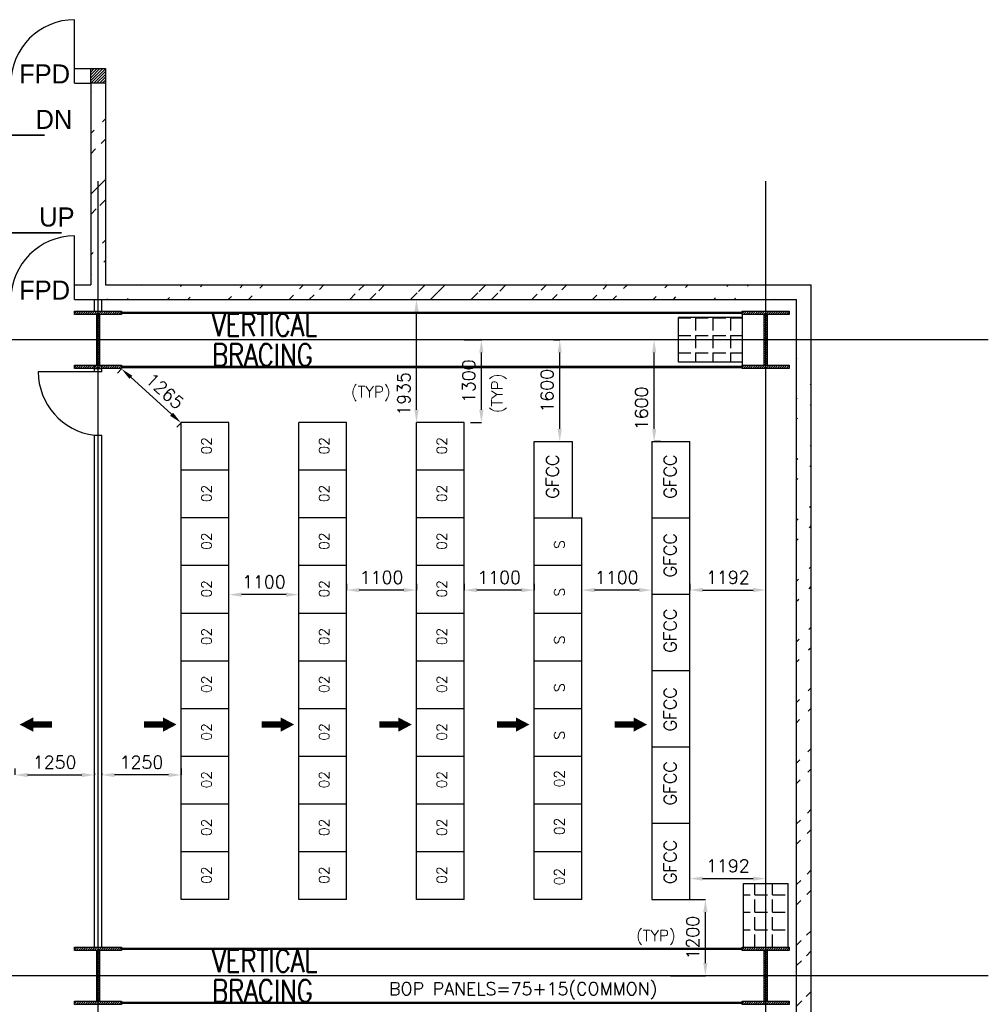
# Model space of a CAD drawing. Extents: x 361682 to 759535, y 756798 to 1113679.
# Tile 19 of 80: x 432194 to 447427, y 988210 to 1003693. Entities that reach past the tile are written whole.
import ezdxf

# ---------------------------------------------------------------- set-up
doc = ezdxf.new("R2010")
doc.units = 0
doc.header["$LTSCALE"] = 700
doc.header["$MEASUREMENT"] = 0
doc.header["$PDMODE"] = 2
doc.header["$PDSIZE"] = -1
doc.linetypes.add('CENTER', pattern=[2, 1.25, -0.25, 0.25, -0.25])
doc.layers.get('0').update_dxf_attribs({"linetype": 'CONTINUOUS'})
doc.layers.get('DEFPOINTS').update_dxf_attribs({"linetype": 'CONTINUOUS'})
for name, color, linetype in [('BRACING', 7, 'CONTINUOUS'), ('CEN', 2, 'CENTER'), ('COL', 1, 'CONTINUOUS'), ('GRID', 9, 'CONTINUOUS'), ('LAYOUT', 4, 'CONTINUOUS'), ('PNL', 6, 'CONTINUOUS'), ('PNLDIM', 6, 'CONTINUOUS'), ('PNLTXT', 2, 'CONTINUOUS'), ('ROOM', 7, 'CONTINUOUS'), ('STAIR', 2, 'CONTINUOUS'), ('TEXT', 4, 'CONTINUOUS'), ('WALL', 7, 'CONTINUOUS'), ('WALLHATCH', 254, 'CONTINUOUS')]:
    doc.layers.add(name, color=color, linetype=linetype)
doc.styles.add('HTX11', font='O8111901')
doc.styles.add('ROMANS', font='romans.shx')
doc.styles.add('ROMANT', font='ROMANT')
doc.dimstyles.new('STANDARD$0', dxfattribs={"dimtxt": 200, "dimasz": 200, "dimexe": 0, "dimexo": 100, "dimgap": 100, "dimtad": 1, "dimdec": 0, "dimzin": 0, "dimdsep": 46, "dimtxsty": 'ROMANS', "dimcen": 0.09, "dimclrd": 256, "dimclre": 256, "dimclrt": 256, "dimadec": 0, "dimazin": 0, "dimtfac": 1, "dimtdec": 0, "dimtmove": 0, "dimatfit": 3, "dimfxl": 1, "dimtolj": 1, "dimtzin": 0, "dimlwd": -1, "dimlwe": -1, "dimarcsym": 0})
pattern_1 = [(45, (262751.2, 818932.3), (-477.297, 477.297), []), (45, (263069.36, 818932.3), (-477.297, 477.297), [])]

# ---------------------------------------------------------------- blocks, each defined once
blk = doc.blocks.new('F-ROW COLUMN')
at = {"layer": 'COL'}
h = blk.add_hatch(dxfattribs=at)
h.set_pattern_fill('ANSI31', color=256, scale=200, angle=180, style=0)
h.set_pattern_definition([(225, (-557328.912, -127499.994), (17.6776695, -17.6776695), [])])
h.paths.add_polyline_path([(370, 450), (0, 450), (0, 400), (22.5, 400), (370, 400)])
h.paths.add_polyline_path([(0, 450), (-370, 450), (-370, 400), (0, 400)])
h.paths.add_polyline_path([(0, 400), (-22.5, 400), (-22.5, 0), (0, 0)])
h.paths.add_polyline_path([(22.5, 400), (0, 400), (0, 0), (22.5, 0)])
h.paths.add_polyline_path([(0, 0), (-22.5, 0), (-22.5, -400), (0, -400)])
h.paths.add_polyline_path([(22.5, 0), (0, 0), (0, -400), (22.5, -400)])
h.paths.add_polyline_path([(0, -400), (-22.5, -400), (-370, -400), (-370, -450), (0, -450)])
h.paths.add_polyline_path([(370, -400), (0, -400), (0, -450), (370, -450)])
at = {"layer": 'CEN'}
for p, q in [((0, -450), (0, 450)), ((191.6, 0), (-191.6, 0))]:
    blk.add_line(p, q, dxfattribs=at)
at = {"layer": 'COL'}
for points in [[(-370, 450), (370, 450), (370, 400), (-370, 400)], [(-22.5, 400), (22.5, 400), (22.5, -400), (-22.5, -400)], [(-370, -400), (370, -400), (370, -450), (-370, -450)]]:
    blk.add_lwpolyline(points, close=True, dxfattribs=at)
blk = doc.blocks.new('*D1106')
at = {"layer": 'DEFPOINTS', "color": 0, "transparency": 16777216}
for p in [(432119, 991816), (433369, 991941), (433369, 991816)]:
    blk.add_point(p, dxfattribs=at)
at = {"layer": 'PNLDIM', "transparency": 16777216}
for p, q in [((432119, 991916), (432119, 991816)), ((432319, 991816), (433169, 991816)), ((433369, 991841), (433369, 991816))]:
    blk.add_line(p, q, dxfattribs=at)
for points in [[(432319, 991849), (432319, 991783), (432119, 991816)], [(433169, 991849), (433169, 991783), (433369, 991816)]]:
    blk.add_solid(points, dxfattribs=at)
at = {"layer": 'PNLDIM', "transparency": 16777216, "insert": (432744, 992016), "char_height": 200, "attachment_point": 5, "style": 'ROMANS'}
blk.add_mtext('\\A1;1250', dxfattribs=at)
blk = doc.blocks.new('*D1143')
at = {"layer": 'DEFPOINTS', "color": 0, "transparency": 16777216}
for p in [(442734, 994724), (443927, 994724), (443927, 993848)]:
    blk.add_point(p, dxfattribs=at)
at = {"layer": 'PNLDIM', "transparency": 16777216}
for p, q in [((442734, 994824), (442734, 994724)), ((442934, 994724), (443727, 994724)), ((443927, 993948), (443927, 994724))]:
    blk.add_line(p, q, dxfattribs=at)
for points in [[(442934, 994758), (442934, 994691), (442734, 994724)], [(443727, 994758), (443727, 994691), (443927, 994724)]]:
    blk.add_solid(points, dxfattribs=at)
at = {"layer": 'PNLDIM', "transparency": 16777216, "insert": (443331, 994924), "char_height": 200, "attachment_point": 5, "style": 'ROMANS'}
blk.add_mtext('\\A1;1192', dxfattribs=at)
blk = doc.blocks.new('*D1144')
at = {"layer": 'DEFPOINTS', "color": 0, "transparency": 16777216}
for p in [(442134, 994848), (441034, 994723), (441034, 994723)]:
    blk.add_point(p, dxfattribs=at)
at = {"layer": 'PNLDIM', "transparency": 16777216}
for p, q in [((441034, 994623), (441034, 994723)), ((441934, 994723), (441234, 994723)), ((442134, 994748), (442134, 994723))]:
    blk.add_line(p, q, dxfattribs=at)
for points in [[(441234, 994756), (441234, 994690), (441034, 994723)], [(441934, 994756), (441934, 994690), (442134, 994723)]]:
    blk.add_solid(points, dxfattribs=at)
at = {"layer": 'PNLDIM', "transparency": 16777216, "insert": (441584, 994923), "char_height": 200, "attachment_point": 5, "style": 'ROMANS'}
blk.add_mtext('\\A1;1100', dxfattribs=at)
blk = doc.blocks.new('*D1145')
at = {"layer": 'DEFPOINTS', "color": 0, "transparency": 16777216}
for p in [(439184, 994723), (439184, 994723), (440284, 994723)]:
    blk.add_point(p, dxfattribs=at)
at = {"layer": 'PNLDIM', "transparency": 16777216}
for p, q in [((439184, 994823), (439184, 994723)), ((440284, 994823), (440284, 994723)), ((440084, 994723), (439384, 994723))]:
    blk.add_line(p, q, dxfattribs=at)
for points in [[(439384, 994756), (439384, 994690), (439184, 994723)], [(440084, 994756), (440084, 994690), (440284, 994723)]]:
    blk.add_solid(points, dxfattribs=at)
at = {"layer": 'PNLDIM', "transparency": 16777216, "insert": (439734, 994923), "char_height": 200, "attachment_point": 5, "style": 'ROMANS'}
blk.add_mtext('\\A1;1100', dxfattribs=at)
blk = doc.blocks.new('*D1146')
at = {"layer": 'DEFPOINTS', "color": 0, "transparency": 16777216}
for p in [(437334, 994723), (437334, 994723), (438434, 994723)]:
    blk.add_point(p, dxfattribs=at)
at = {"layer": 'PNLDIM', "transparency": 16777216}
for p, q in [((437334, 994823), (437334, 994723)), ((438434, 994823), (438434, 994723)), ((438234, 994723), (437534, 994723))]:
    blk.add_line(p, q, dxfattribs=at)
for points in [[(437534, 994756), (437534, 994690), (437334, 994723)], [(438234, 994756), (438234, 994690), (438434, 994723)]]:
    blk.add_solid(points, dxfattribs=at)
at = {"layer": 'PNLDIM', "transparency": 16777216, "insert": (437884, 994923), "char_height": 200, "attachment_point": 5, "style": 'ROMANS'}
blk.add_mtext('\\A1;1100', dxfattribs=at)
blk = doc.blocks.new('*D1147')
at = {"layer": 'DEFPOINTS', "color": 0, "transparency": 16777216}
for p in [(435484, 994723), (435484, 994652), (436584, 994723)]:
    blk.add_point(p, dxfattribs=at)
at = {"layer": 'PNLDIM', "transparency": 16777216}
for p, q in [((435484, 994623), (435484, 994652)), ((436384, 994652), (435684, 994652)), ((436584, 994623), (436584, 994652))]:
    blk.add_line(p, q, dxfattribs=at)
for points in [[(435684, 994685), (435684, 994618), (435484, 994652)], [(436384, 994685), (436384, 994618), (436584, 994652)]]:
    blk.add_solid(points, dxfattribs=at)
at = {"layer": 'PNLDIM', "transparency": 16777216, "insert": (436034, 994852), "char_height": 200, "attachment_point": 5, "style": 'ROMANS'}
blk.add_mtext('\\A1;1100', dxfattribs=at)
blk = doc.blocks.new('*D1148')
at = {"layer": 'DEFPOINTS', "color": 0, "transparency": 16777216}
for p in [(433793, 998204), (433797, 998208), (434734, 997358)]:
    blk.add_point(p, dxfattribs=at)
at = {"layer": 'PNLDIM', "transparency": 16777216}
for p, q in [((433730, 998134), (433793, 998204)), ((434583, 997488), (433942, 998069)), ((434667, 997284), (434731, 997354))]:
    blk.add_line(p, q, dxfattribs=at)
for points in [[(433964, 998094), (433919, 998045), (433793, 998204)], [(434605, 997513), (434560, 997463), (434731, 997354)]]:
    blk.add_solid(points, dxfattribs=at)
at = {"layer": 'PNLDIM', "transparency": 16777216, "insert": (434477, 997854), "char_height": 200, "attachment_point": 5, "rotation": 317.8025, "style": 'ROMANS'}
blk.add_mtext('\\A1;1265', dxfattribs=at)
blk = doc.blocks.new('*D1149')
at = {"layer": 'DEFPOINTS', "color": 0, "transparency": 16777216}
for p in [(439084, 998658), (439455, 998658), (439184, 997358)]:
    blk.add_point(p, dxfattribs=at)
at = {"layer": 'PNLDIM', "transparency": 16777216}
for p, q in [((439184, 998658), (439455, 998658)), ((439455, 997558), (439455, 998458)), ((439284, 997358), (439455, 997358))]:
    blk.add_line(p, q, dxfattribs=at)
for points in [[(439421, 998458), (439488, 998458), (439455, 998658)], [(439421, 997558), (439488, 997558), (439455, 997358)]]:
    blk.add_solid(points, dxfattribs=at)
at = {"layer": 'PNLDIM', "transparency": 16777216, "insert": (439255, 998008), "char_height": 200, "attachment_point": 5, "rotation": 90, "style": 'ROMANS'}
blk.add_mtext('\\A1;1300', dxfattribs=at)
blk = doc.blocks.new('*D1150')
at = {"layer": 'DEFPOINTS', "color": 0, "transparency": 16777216}
for p in [(438334, 999293), (438434, 999293), (438434, 997358)]:
    blk.add_point(p, dxfattribs=at)
at = {"layer": 'PNLDIM', "transparency": 16777216}
for p, q in [((438434, 999293), (438434, 999293)), ((438434, 997558), (438434, 999093)), ((438534, 997358), (438434, 997358))]:
    blk.add_line(p, q, dxfattribs=at)
for points in [[(438401, 999093), (438468, 999093), (438434, 999293)], [(438401, 997558), (438468, 997558), (438434, 997358)]]:
    blk.add_solid(points, dxfattribs=at)
at = {"layer": 'PNLDIM', "transparency": 16777216, "insert": (438234, 997809), "char_height": 200, "attachment_point": 5, "rotation": 90, "style": 'ROMANS'}
blk.add_mtext('\\A1;1935', dxfattribs=at)
blk = doc.blocks.new('*D1151')
at = {"layer": 'DEFPOINTS', "color": 0, "transparency": 16777216}
for p in [(433484, 991941), (433484, 991816), (434734, 991816)]:
    blk.add_point(p, dxfattribs=at)
at = {"layer": 'PNLDIM', "transparency": 16777216}
for p, q in [((433484, 991841), (433484, 991816)), ((434534, 991816), (433684, 991816)), ((434734, 991916), (434734, 991816))]:
    blk.add_line(p, q, dxfattribs=at)
for points in [[(433684, 991849), (433684, 991783), (433484, 991816)], [(434534, 991849), (434534, 991783), (434734, 991816)]]:
    blk.add_solid(points, dxfattribs=at)
at = {"layer": 'PNLDIM', "transparency": 16777216, "insert": (434109, 992016), "char_height": 200, "attachment_point": 5, "style": 'ROMANS'}
blk.add_mtext('\\A1;1250', dxfattribs=at)
blk = doc.blocks.new('*D1152')
at = {"layer": 'DEFPOINTS', "color": 0, "transparency": 16777216}
for p in [(442172, 998658), (442172, 998658), (442172, 997058)]:
    blk.add_point(p, dxfattribs=at)
at = {"layer": 'PNLDIM', "transparency": 16777216}
for p, q in [((442272, 998658), (442172, 998658)), ((442172, 997258), (442172, 998458)), ((442272, 997058), (442172, 997058))]:
    blk.add_line(p, q, dxfattribs=at)
for points in [[(442139, 998458), (442205, 998458), (442172, 998658)], [(442139, 997258), (442205, 997258), (442172, 997058)]]:
    blk.add_solid(points, dxfattribs=at)
at = {"layer": 'PNLDIM', "transparency": 16777216, "insert": (441972, 997581), "char_height": 200, "attachment_point": 5, "rotation": 90, "style": 'ROMANS'}
blk.add_mtext('\\A1;1600', dxfattribs=at)
blk = doc.blocks.new('*D1153')
at = {"layer": 'DEFPOINTS', "color": 0, "transparency": 16777216}
for p in [(443927, 990187), (443927, 989983), (442734, 989858)]:
    blk.add_point(p, dxfattribs=at)
at = {"layer": 'PNLDIM', "transparency": 16777216}
for p, q in [((442734, 989958), (442734, 990187)), ((442934, 990187), (443727, 990187)), ((443927, 990083), (443927, 990187))]:
    blk.add_line(p, q, dxfattribs=at)
for points in [[(442934, 990220), (442934, 990154), (442734, 990187)], [(443727, 990220), (443727, 990154), (443927, 990187)]]:
    blk.add_solid(points, dxfattribs=at)
at = {"layer": 'PNLDIM', "transparency": 16777216, "insert": (443331, 990387), "char_height": 200, "attachment_point": 5, "style": 'ROMANS'}
blk.add_mtext('\\A1;1192', dxfattribs=at)
blk = doc.blocks.new('*D1451')
at = {"layer": 'DEFPOINTS', "color": 0, "transparency": 16777216}
for p in [(442431, 989858), (442978, 989858), (442331, 988658)]:
    blk.add_point(p, dxfattribs=at)
at = {"layer": 'PNLDIM', "transparency": 16777216}
for p, q in [((442531, 989858), (442978, 989858)), ((442978, 988858), (442978, 989658)), ((442431, 988658), (442978, 988658))]:
    blk.add_line(p, q, dxfattribs=at)
for points in [[(442944, 989658), (443011, 989658), (442978, 989858)], [(442944, 988858), (443011, 988858), (442978, 988658)]]:
    blk.add_solid(points, dxfattribs=at)
at = {"layer": 'PNLDIM', "transparency": 16777216, "insert": (442778, 989258), "char_height": 200, "attachment_point": 5, "rotation": 90, "style": 'ROMANS'}
blk.add_mtext('\\A1;1200', dxfattribs=at)
blk = doc.blocks.new('*D1452')
at = {"layer": 'DEFPOINTS', "color": 0, "transparency": 16777216}
for p in [(440687, 998658), (440687, 998658), (440687, 997058)]:
    blk.add_point(p, dxfattribs=at)
at = {"layer": 'PNLDIM', "transparency": 16777216}
for p, q in [((440587, 998658), (440687, 998658)), ((440687, 997258), (440687, 998458)), ((440587, 997058), (440687, 997058))]:
    blk.add_line(p, q, dxfattribs=at)
for points in [[(440654, 998458), (440720, 998458), (440687, 998658)], [(440654, 997258), (440720, 997258), (440687, 997058)]]:
    blk.add_solid(points, dxfattribs=at)
at = {"layer": 'PNLDIM', "transparency": 16777216, "insert": (440487, 997858), "char_height": 200, "attachment_point": 5, "rotation": 90, "style": 'ROMANS'}
blk.add_mtext('\\A1;1600', dxfattribs=at)

msp = doc.modelspace()

# ---------------------------------------------------------------- hatches: boundary and pattern name
h = msp.add_hatch()
h.set_pattern_fill('ANSI32', color=256, scale=1800, style=0)
h.set_pattern_definition(pattern_1)
edge = h.paths.add_edge_path()
edge.add_line((433311.9, 1002692.6), (433311.9, 999522.6))
edge.add_line((433541.9, 1002692.6), (433541.9, 999522.6))
h = msp.add_hatch()
h.set_pattern_fill('ANSI32', color=256, scale=1800, style=0)
h.set_pattern_definition(pattern_1)
edge = h.paths.add_edge_path()
edge.add_line((433541.9, 999522.6), (444641.9, 999522.6))
edge.add_line((433056.9, 999292.6), (444411.9, 999292.6))
h = msp.add_hatch()
h.set_pattern_fill('ANSI32', color=256, scale=1800, style=0)
h.set_pattern_definition(pattern_1)
edge = h.paths.add_edge_path()
edge.add_line((444411.9, 967292.6), (444411.9, 999292.6))
edge.add_line((444641.9, 967522.6), (444641.9, 999522.6))
at = {"layer": 'COL'}
h = msp.add_hatch(dxfattribs=at)
h.set_pattern_fill('ANSI31', color=1, scale=250, angle=180, style=0)
h.set_pattern_definition([(225, (429961.922, 997572.602), (22.09709, -22.09709), [])])
h.paths.add_polyline_path([(433541.9, 1002692.6), (433541.9, 1002922.6), (433311.9, 1002922.6), (433311.9, 1002692.6)])
at = {"layer": 'WALLHATCH'}
h = msp.add_hatch(dxfattribs=at)
h.set_pattern_fill('ANGLE', color=30, scale=1000, angle=-90)
h.set_pattern_definition([(270, (-412153.07, 548277.82), (275, -5e-14), [200, -75]), (360, (-412153.07, 548277.82), (7e-14, 275), [200, -75])])
h.paths.add_polyline_path([(442556.9, 998307.6), (442556.9, 999007.6), (443556.9, 999007.6), (443556.9, 998307.6)])
h = msp.add_hatch(dxfattribs=at)
h.set_pattern_fill('ANGLE', color=30, scale=1000)
h.set_pattern_definition([(0, (873306.7, 153657.61), (0, 275), [200, -75]), (90, (873306.7, 153657.61), (-275, 2e-14), [200, -75])])
h.paths.add_polyline_path([(443576.9, 990107.6), (444276.9, 990107.6), (444276.9, 989107.6), (443576.9, 989107.6)])

# ---------------------------------------------------------------- linework, layer by layer
at = {"layer": 'BRACING', "const_width": 40}
for points in [[(433796.9, 999082.6), (443556.9, 999082.6)], [(433796.9, 998232.6), (443556.9, 998232.6)], [(433796.9, 989082.6), (443556.9, 989082.6)], [(433796.9, 988232.6), (443556.9, 988232.6)]]:
    msp.add_lwpolyline(points, dxfattribs=at)
at = {"layer": 'COL'}
msp.add_lwpolyline([(433311.9, 1002922.6), (433541.9, 1002922.6), (433541.9, 1002692.6), (433311.9, 1002692.6)], close=True, dxfattribs=at)
at = {"layer": 'GRID'}
for p, q in [((433426.9, 937657.2), (433426.9, 1001155.3)), ((443926.9, 937657.2), (443926.9, 1001155.3)), ((447426.9, 998657.6), (407126.9, 998657.6)), ((447426.9, 988657.6), (407126.9, 988657.6))]:
    msp.add_line(p, q, dxfattribs=at)
at = {"layer": 'GRID', "color": 7}
for p, q in [((433369.4, 999107.6), (433369.4, 999292.6)), ((433484.4, 999107.6), (433484.4, 999292.6)), ((433369.4, 998157.6), (433369.4, 998257.6)), ((433484.4, 998157.6), (433484.4, 998257.6)), ((433369.4, 989107.6), (433369.4, 997157.6)), ((433484.4, 989107.6), (433484.4, 997157.6))]:
    msp.add_line(p, q, dxfattribs=at)
at = {"layer": 'GRID', "color": 4}
for p, q in [((442556.9, 998307.6), (442556.9, 999007.6)), ((443576.9, 990107.6), (444276.9, 990107.6))]:
    msp.add_line(p, q, dxfattribs=at)
at = {"layer": 'LAYOUT', "color": 7}
for p, q in [((443556.9, 999057.6), (443556.9, 998257.6)), ((433369.4, 998207.6), (433484.4, 998207.6)), ((433369.4, 997157.6), (433484.4, 997157.6))]:
    msp.add_line(p, q, dxfattribs=at)
at = {"layer": 'PNL', "color": 2}
for p, q in [((434734.4, 989857.6), (434734.4, 997357.6)), ((435484.4, 997357.6), (434734.4, 997357.6)), ((435484.4, 989857.6), (435484.4, 997357.6)), ((436584.4, 989857.6), (436584.4, 997357.6)), ((437334.4, 997357.6), (436584.4, 997357.6)), ((437334.4, 989857.6), (437334.4, 997357.6)), ((438434.4, 989857.6), (438434.4, 997357.6)), ((439184.4, 997357.6), (438434.4, 997357.6)), ((439184.4, 989857.6), (439184.4, 997357.6)), ((440284.4, 989857.6), (440284.4, 997057.6)), ((440284.4, 997057.6), (440884.4, 997057.6)), ((442134.4, 997057.6), (442134.4, 989857.6)), ((442134.4, 997057.6), (442734.4, 997057.6)), ((442734.4, 989857.6), (442734.4, 997057.6)), ((435484.4, 996607.6), (434734.4, 996607.6)), ((437334.4, 996607.6), (436584.4, 996607.6)), ((439184.4, 996607.6), (438434.4, 996607.6)), ((435484.4, 995857.6), (434734.4, 995857.6)), ((437334.4, 995857.6), (436584.4, 995857.6)), ((439184.4, 995857.6), (438434.4, 995857.6)), ((440284.4, 995857.6), (441034.4, 995857.6)), ((441034.4, 989857.6), (441034.4, 995857.6)), ((442134.4, 995857.6), (442734.4, 995857.6)), ((435484.4, 995107.6), (434734.4, 995107.6)), ((437334.4, 995107.6), (436584.4, 995107.6)), ((439184.4, 995107.6), (438434.4, 995107.6)), ((441034.4, 995107.6), (440284.4, 995107.6)), ((442134.4, 994657.6), (442734.4, 994657.6)), ((435484.4, 994357.6), (434734.4, 994357.6)), ((437334.4, 994357.6), (436584.4, 994357.6)), ((439184.4, 994357.6), (438434.4, 994357.6)), ((441034.4, 994357.6), (440284.4, 994357.6)), ((435484.4, 993607.6), (434734.4, 993607.6)), ((437334.4, 993607.6), (436584.4, 993607.6)), ((439184.4, 993607.6), (438434.4, 993607.6)), ((441034.4, 993607.6), (440284.4, 993607.6)), ((442134.4, 993457.6), (442734.4, 993457.6)), ((435484.4, 992857.6), (434734.4, 992857.6)), ((437334.4, 992857.6), (436584.4, 992857.6)), ((439184.4, 992857.6), (438434.4, 992857.6)), ((441034.4, 992857.6), (440284.4, 992857.6)), ((442134.4, 992257.6), (442734.4, 992257.6)), ((435484.4, 992107.6), (434734.4, 992107.6)), ((437334.4, 992107.6), (436584.4, 992107.6)), ((439184.4, 992107.6), (438434.4, 992107.6)), ((441034.4, 992107.6), (440284.4, 992107.6)), ((435484.4, 991357.6), (434734.4, 991357.6)), ((437334.4, 991357.6), (436584.4, 991357.6)), ((439184.4, 991357.6), (438434.4, 991357.6)), ((441034.4, 991357.6), (440284.4, 991357.6)), ((442134.4, 991057.6), (442734.4, 991057.6)), ((435484.4, 990607.6), (434734.4, 990607.6)), ((437334.4, 990607.6), (436584.4, 990607.6)), ((439184.4, 990607.6), (438434.4, 990607.6)), ((440884.4, 990607.6), (440284.4, 990607.6)), ((441034.4, 990607.6), (440284.4, 990607.6)), ((435484.4, 989857.6), (434734.4, 989857.6)), ((437334.4, 989857.6), (436584.4, 989857.6)), ((439184.4, 989857.6), (438434.4, 989857.6)), ((440884.4, 989857.6), (440284.4, 989857.6)), ((441034.4, 989857.6), (440284.4, 989857.6)), ((442134.4, 989857.6), (442734.4, 989857.6))]:
    msp.add_line(p, q, dxfattribs=at)
at = {"layer": 'PNL', "color": 60}
msp.add_line((440884.4, 997057.6), (440884.4, 995857.6), dxfattribs=at)
at = {"layer": 'PNL', "color": 7}
for points in [[(432193, 992608.9, 0, 225, 0), (432406.4, 992608.9, 225, 225, 0)], [(434660.8, 992608.9, 0, 225, 0), (434447.5, 992608.9, 225, 225, 0)], [(436510.8, 992608.9, 0, 225, 0), (436297.5, 992608.9, 225, 225, 0)], [(438360.8, 992608.9, 0, 225, 0), (438147.5, 992608.9, 225, 225, 0)], [(440210.8, 992608.9, 0, 225, 0), (439997.5, 992608.9, 225, 225, 0)], [(442060.8, 992608.9, 0, 225, 0), (441847.5, 992608.9, 225, 225, 0)]]:
    msp.add_lwpolyline(points, format="xyseb", dxfattribs=at)
at = {"layer": 'PNL', "color": 7, "const_width": 100}
for points in [[(432406.4, 992608.9), (432703.5, 992608.9)], [(434447.5, 992608.9), (434150.4, 992608.9)], [(436297.5, 992608.9), (436000.4, 992608.9)], [(438147.5, 992608.9), (437850.4, 992608.9)], [(439997.5, 992608.9), (439700.4, 992608.9)], [(441847.5, 992608.9), (441550.4, 992608.9)]]:
    msp.add_lwpolyline(points, dxfattribs=at)
at = {"layer": 'ROOM', "color": 7}
for p, q in [((433369.4, 999107.6), (433484.4, 999107.6)), ((433484.4, 998207.6), (433369.4, 998207.6)), ((433369.4, 989107.6), (433484.4, 989107.6))]:
    msp.add_line(p, q, dxfattribs=at)
at = {"layer": 'STAIR', "linetype": 'Continuous', "flags": 128}
for points in [[(431832.3, 1001875.1, 0, 150, 0), (432187, 1001875.1, 25, 25, 0), (432583.9, 1001875.1, 25, 25, 0)], [(431938.3, 1000340.1, 0, 150, 0), (432293, 1000340.1, 25, 25, 0), (432851.7, 1000340.1, 25, 25, 0)]]:
    msp.add_lwpolyline(points, format="xyseb", dxfattribs=at)
at = {"layer": 'WALL'}
for p, q in [((433056.9, 1002692.6), (433056.9, 1003692.6)), ((433056.9, 1002922.6), (433311.9, 1002922.6)), ((433056.9, 1002692.6), (433311.9, 1002692.6)), ((433311.9, 1002692.6), (433311.9, 999522.6)), ((433541.9, 1002692.6), (433541.9, 999522.6)), ((433056.9, 999292.6), (433056.9, 1000292.6)), ((433056.9, 999522.6), (433311.9, 999522.6)), ((433541.9, 999522.6), (444641.9, 999522.6)), ((444641.9, 967522.6), (444641.9, 999522.6)), ((433056.9, 999292.6), (444411.9, 999292.6)), ((444411.9, 967292.6), (444411.9, 999292.6))]:
    msp.add_line(p, q, dxfattribs=at)
at = {"layer": 'WALL', "color": 6, "flags": 128}
msp.add_lwpolyline([(433484.4, 998157.6), (432484.4, 998157.6)], dxfattribs=at)
at = {"layer": 'WALL'}
for centre in [(433056.9, 1002692.6), (433056.9, 999292.6)]:
    msp.add_arc(centre, 1000, 90, 180, dxfattribs=at)
at = {"layer": 'WALL', "color": 6}
msp.add_arc((433496.3, 998161.5), 1011.9, 180.22293, 262.79473, dxfattribs=at)
at = {"layer": 'WALLHATCH', "color": 4}
for p, q in [((443556.9, 999007.6), (442556.9, 999007.6)), ((443556.9, 998307.6), (442556.9, 998307.6)), ((443576.9, 989107.6), (443576.9, 990107.6)), ((444276.9, 989107.6), (444276.9, 990107.6))]:
    msp.add_line(p, q, dxfattribs=at)

# ---------------------------------------------------------------- block references
for p in [(433426.9, 998657.6), (443926.9, 998657.6), (433426.9, 988657.6), (443926.9, 988657.6)]:
    msp.add_blockref('F-ROW COLUMN', p)

# ---------------------------------------------------------------- texts
at = {"layer": 'PNL', "lineweight": 25, "style": 'ROMANT'}
msp.add_text('BOP PANELS=75+15(COMMON)', height=200, dxfattribs=at).set_placement((438003.4, 988355))
at = {"layer": 'PNLDIM', "color": 4, "lineweight": 25, "style": 'ROMANS'}
msp.add_text('(TYP)', height=175, rotation=90, dxfattribs=at).set_placement((439789.1, 997505.1))
for p in [(437404.6, 997753.3), (441887.9, 989201.6)]:
    msp.add_text('(TYP)', height=175, dxfattribs=at).set_placement(p)
at = {"layer": 'PNLTXT', "color": 2, "style": 'ROMANS'}
for s, p in [('02', (435211.7, 996855.4)), ('02', (437061.7, 996855.4)), ('02', (438911.7, 996855.4)), ('02', (435211.7, 996105.4)), ('02', (437061.7, 996105.4)), ('02', (438911.7, 996105.4)), ('02', (435211.7, 995355.4)), ('02', (437061.7, 995355.4)), ('02', (438911.7, 995355.4)), ('S', (440761.7, 995370.7)), ('02', (435211.7, 994605.4)), ('02', (437061.7, 994605.4)), ('02', (438911.7, 994605.4)), ('S', (440761.7, 994620.7)), ('02', (435211.7, 993855.4)), ('02', (437061.7, 993855.4)), ('02', (438911.7, 993855.4)), ('S', (440761.7, 993870.7)), ('02', (435211.7, 993105.4)), ('02', (437061.7, 993105.4)), ('02', (438911.7, 993105.4)), ('S', (440761.7, 993120.7)), ('02', (435211.7, 992355.4)), ('02', (437061.7, 992355.4)), ('02', (438911.7, 992355.4)), ('S', (440761.7, 992370.7)), ('02', (435211.7, 991605.4)), ('02', (437061.7, 991605.4)), ('02', (438911.7, 991605.4)), ('02', (440761.7, 991620.7)), ('02', (435211.7, 990855.4)), ('02', (437061.7, 990855.4)), ('02', (438911.7, 990855.4)), ('02', (440761.7, 990870.7)), ('02', (435211.7, 990105.4)), ('02', (437061.7, 990105.4)), ('02', (438911.7, 990105.4)), ('02', (440761.7, 990080.3))]:
    msp.add_text(s, height=160, rotation=90, dxfattribs=at).set_placement(p)
at = {"layer": 'PNLTXT', "color": 2, "ltscale": 1000, "char_height": 200, "width": 511.878, "attachment_point": 1, "rotation": 90, "style": 'ROMANS'}
for insert in [(440473.3, 996160.8), (442323.3, 996160.8), (442323.3, 994924.3), (442323.3, 993738.2), (442323.3, 992501.6), (442323.3, 991338.2), (442323.3, 990101.6)]:
    msp.add_mtext('GFCC', dxfattribs=dict(at, insert=insert))
at = {"layer": 'TEXT', "linetype": 'Continuous', "style": 'HTX11'}
for s, p in [('FPD', (432184, 1002689.5)), ('DN', (432442.6, 1001975.1)), ('UP', (432499.6, 1000440.1)), ('FPD', (432184, 999290.9)), ('FPD', (432184, 999290.9))]:
    msp.add_text(s, height=300, dxfattribs=at).set_placement(p)
at = {"layer": 'TEXT', "char_height": 350, "width": 1838.557, "attachment_point": 1, "line_spacing_factor": 0.805714, "style": 'ROMANS'}
for insert in [(435219.5, 999067.6), (435220.4, 989067.6)]:
    msp.add_mtext('{\\W0.8;VERTICAL BRACING}', dxfattribs=dict(at, insert=insert))

# ---------------------------------------------------------------- dimensions: what is measured, and where the dimension line sits
at = {"layer": 'PNLDIM', "color": 7}
for base, p1, p2, angle, picture, middle, dimtype in [((438434.4, 999292.6), (438434.4, 997357.6), (438334.4, 999292.6), 90, '*D1150', (438434.4, 997809.1), 160), ((439454.8, 998657.6), (439184.4, 997357.6), (439084.4, 998657.6), 90, '*D1149', (439454.8, 998007.6), 160), ((442172.2, 998657.6), (442172.2, 997057.6), (442172.2, 998657.6), 90, '*D1152', (442172.2, 997581.1), 160), ((433793.4, 998203.7), (434734.4, 997357.6), (433796.9, 998207.6), 137.80245, '*D1148', (434342.7, 997705.7), 161)]:
    dim = msp.add_linear_dim(base=base, p1=p1, p2=p2, angle=angle, dimstyle='STANDARD$0', override={"dimfxl": 0.5, "dimarcsym": 2}, dxfattribs=at)
    dim.commit()
    dim.dimension.update_dxf_attribs({"geometry": picture, "text_midpoint": middle, "dimtype": dimtype})
for base, p1, p2, angle, picture, middle in [((440686.9, 998657.6), (440686.9, 997057.6), (440686.9, 998657.6), 90, '*D1452', (440486.9, 997857.6)), ((435484.4, 994651.7), (436584.4, 994722.9), (435484.4, 994722.9), 180, '*D1147', (436034.4, 994851.7)), ((437334.4, 994722.9), (438434.4, 994722.9), (437334.4, 994722.9), 180, '*D1146', (437884.4, 994922.9)), ((439184.4, 994722.9), (440284.4, 994722.9), (439184.4, 994722.9), 180, '*D1145', (439734.4, 994922.9)), ((441034.4, 994722.9), (442134.4, 994847.9), (441034.4, 994722.9), 180, '*D1144', (441584.4, 994922.9)), ((443926.9222726, 994724.1929995), (442734.4222726, 994724.1929995), (443926.9222726, 993847.9429995), 180, '*D1143', (443330.6722726, 994924.1929995)), ((433484.4, 991816.1), (434734.4, 991816.1), (433484.4, 991941.1), 180, '*D1151', (434109.4, 992016.1)), ((443926.9222726, 990187.1239247), (442734.4222726, 989857.6023772), (443926.9222726, 989982.6023772), 180, '*D1153', (443330.6722726, 990387.1239247)), ((442977.5, 989857.6), (442331.4, 988657.6), (442431.4, 989857.6), 90, '*D1451', (442777.5, 989257.6))]:
    dim = msp.add_linear_dim(base=base, p1=p1, p2=p2, angle=angle, dimstyle='STANDARD$0', override={"dimfxl": 0.5, "dimarcsym": 2}, dxfattribs=at)
    dim.commit()
    dim.dimension.update_dxf_attribs({"geometry": picture, "text_midpoint": middle})
dim = msp.add_linear_dim(base=(433369.4, 991816.1), p1=(432119.4, 991816.1), p2=(433369.4, 991941.1), dimstyle='STANDARD$0', override={"dimfxl": 0.5, "dimarcsym": 2}, dxfattribs=at)
dim.commit()
dim.dimension.update_dxf_attribs({"geometry": '*D1106', "text_midpoint": (432744.4, 992016.1)})

doc.saveas('drawing.dxf')
